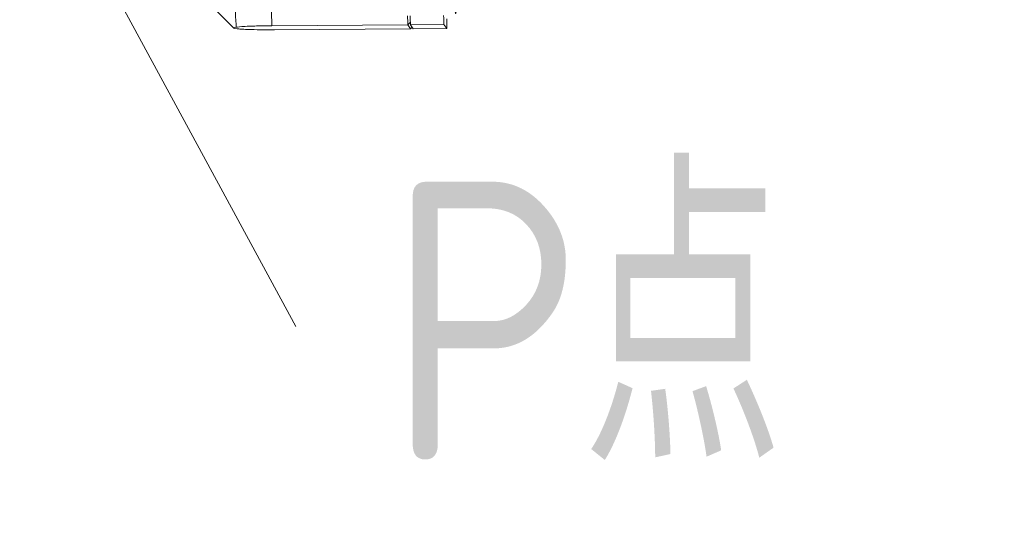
# Model space of a CAD drawing. Header units: millimetres. Extents: x 176 to 9387, y -11044 to -3322.
# Tile 99 of 255: x 4093 to 4283, y -5069 to -4972. Entities that reach past the tile are written whole.
import ezdxf

# ---------------------------------------------------------------- set-up
doc = ezdxf.new("R2010")
doc.units = ezdxf.units.MM
doc.header["$LTSCALE"] = 0.3175
doc.layers.add('10', color=7, linetype='Continuous', true_color=0xffffff)
for name, color, linetype, lineweight in [('7标注层', 4, 'Continuous', 13), ('sub', 1, 'Continuous', 18), ('细实线', 1, 'Continuous', 20)]:
    doc.layers.add(name, color=color, linetype=linetype, lineweight=lineweight)
doc.styles.add('标准汉字', font='gbenor.shx', dxfattribs={"bigfont": 'gbcbig.shx'})
doc.dimstyles.new('M1：15', dxfattribs={"dimscale": 15, "dimtxt": 3.5, "dimasz": 2.5, "dimexe": 2, "dimexo": 0, "dimgap": 0.5, "dimtad": 1, "dimdec": 4, "dimdsep": 46, "dimtxsty": '标准汉字', "dimcen": 5, "dimdle": 5, "dimclrd": 1, "dimclre": 1, "dimclrt": 256, "dimadec": 4, "dimazin": 2, "dimtfac": 1, "dimtdec": 4, "dimtmove": 0, "dimatfit": 3, "dimfxl": 1, "dimtolj": 1, "dimarcsym": 0})
doc.dimstyles.new('M1：18.5', dxfattribs={"dimscale": 18.5, "dimtxt": 3.5, "dimasz": 2.5, "dimexe": 2, "dimexo": 0, "dimgap": 1.5, "dimtad": 1, "dimdec": 4, "dimdsep": 46, "dimtxsty": '标准汉字', "dimcen": 5, "dimdle": 5, "dimclrd": 1, "dimclre": 1, "dimclrt": 256, "dimadec": 4, "dimazin": 2, "dimtfac": 1, "dimtdec": 4, "dimtmove": 2, "dimatfit": 3, "dimfxl": 1, "dimfrac": 2, "dimtolj": 1, "dimarcsym": 0})

# ---------------------------------------------------------------- blocks, each defined once
blk = doc.blocks.new('*D19')
at = {"layer": '7标注层', "color": 1, "lineweight": -2, "ltscale": 20, "transparency": 16777216}
for p, q in [((3441.97, -4443.43), (5323.68, -4443.43)), ((5286.68, -4489.68), (5286.68, -6141.7)), ((3441.97, -6187.95), (5323.68, -6187.95))]:
    blk.add_line(p, q, dxfattribs=at)
at = {"layer": '7标注层', "color": 1, "transparency": 16777216}
for points in [[(5294.39, -4489.68), (5278.97, -4489.68), (5286.68, -4443.43)], [(5278.97, -6141.7), (5294.39, -6141.7), (5286.68, -6187.95)]]:
    blk.add_solid(points, dxfattribs=at)
at = {"layer": 'Defpoints', "color": 0, "transparency": 16777216}
for p in [(3441.97, -4443.43), (3441.97, -6187.95), (5286.68, -6187.95)]:
    blk.add_point(p, dxfattribs=at)
at = {"layer": '7标注层', "transparency": 16777216, "insert": (5226.56, -5315.69), "char_height": 64.75, "attachment_point": 5, "rotation": 90, "style": '标准汉字'}
blk.add_mtext('\\A1;1744.5', dxfattribs=at)
blk = doc.blocks.new('*D33')
at = {"layer": '7标注层', "color": 1, "lineweight": -2, "ltscale": 20, "transparency": 16777216}
for p, q in [((4191.29, -4913.95), (4376.28, -4913.95)), ((4041.08, -4962.69), (3892.79, -5139.41))]:
    blk.add_line(p, q, dxfattribs=at)
blk.add_arc((4081.97, -4913.95), 264.31, 238.136, 351.864, dxfattribs=at)
at = {"layer": '7标注层', "color": 1, "transparency": 16777216}
for points in [[(4349.85, -4951.8), (4337.38, -4950.92), (4346.28, -4913.95)], [(3946.11, -5133.37), (3938.77, -5143.49), (3912.08, -5116.42)]]:
    blk.add_solid(points, dxfattribs=at)
at = {"layer": 'Defpoints', "color": 0, "transparency": 16777216}
for p in [(4081.97, -4913.95), (4081.97, -4913.95), (4191.29, -4913.95), (4041.08, -4962.69), (4097.34, -5177.81)]:
    blk.add_point(p, dxfattribs=at)
at = {"layer": '7标注层', "transparency": 16777216, "insert": (4185.27, -5120.08), "char_height": 52.5, "attachment_point": 5, "rotation": 26.6173, "style": '标准汉字'}
blk.add_mtext('\\A1;130%%d', dxfattribs=at)

msp = doc.modelspace()

# ---------------------------------------------------------------- linework, layer by layer
at = {"layer": '10', "color": 155, "linetype": 'Continuous', "lineweight": 18}
for p, q in [((4130.27224, -4970.33778), (4134.05162, -4974.06724)), ((4141.42379, -4973.61804), (4167.77911, -4973.44089)), ((4168.30546, -4974.22221), (4141.95013, -4974.39936)), ((4167.77911, -4973.44089), (4168.30546, -4974.22221)), ((4168.27906, -4973.43753), (4174.77844, -4973.39384)), ((4168.27906, -4973.43753), (4168.80541, -4974.21885)), ((4168.30546, -4974.22221), (4168.60333, -4973.91889)), ((4175.30478, -4974.17517), (4168.80541, -4974.21885)), ((4174.77844, -4973.39384), (4175.30478, -4974.17517))]:
    msp.add_line(p, q, dxfattribs=at)
for centre, major_axis, start_param, end_param in [((4176.62553, -4909.78312), (-0.41337, 61.49861), 1.560633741, 4.146034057), ((4167.6264, -4909.84361), (0.4537, -67.49848), 5.871550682, 5.941453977), ((4168.12635, -4909.84025), (-0.4537, 67.49848), 2.729958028, 2.799861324), ((4174.62572, -4909.79656), (0.4537, -67.49848), 5.871550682, 5.941453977), ((4174.62572, -4909.79656), (0.4537, -67.49848), 0.305145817, 0.375049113), ((4175.72285, -5005.16653), (0.23525, -34.99921), 3.491827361, 3.516641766)]:
    msp.add_ellipse(centre, major_axis=major_axis, ratio=0.012147, start_param=start_param, end_param=end_param, dxfattribs=at)
at = {"layer": '10', "color": 155, "linetype": 'Continuous', "lineweight": 13}
for centre, major_axis, start_param, end_param in [((4134.20069, -4910.06829), (-0.43402, 64.56961), 2.596894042, 2.990205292), ((4141.27107, -4910.02076), (0.4537, -67.49848), 5.760250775, 5.941453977)]:
    msp.add_ellipse(centre, major_axis=major_axis, ratio=0.012147, start_param=start_param, end_param=end_param, dxfattribs=at)
at = {"layer": '10', "color": 155, "linetype": 'Continuous', "lineweight": 18}
for points in [[(4167.77911, -4973.44089), (4167.94501, -4973.27363), (4168.11092, -4973.10637), (4168.27681, -4972.93911)], [(4134.51146, -4973.9002), (4133.82355, -4974.00931), (4133.89363, -4974.11333), (4134.72169, -4974.21226)]]:
    msp.add_open_spline(points, degree=3, dxfattribs=at)
for points, knots in [([(4134.51146, -4973.9002), (4134.82391, -4973.85063), (4135.29767, -4973.80072), (4136.70234, -4973.72436), (4137.28339, -4973.69879), (4138.5267, -4973.66252), (4139.00487, -4973.65086), (4140.11662, -4973.63082), (4140.75761, -4973.62252), (4141.42378, -4973.61804)], [0, 0, 0, 0, 0.5, 0.5, 0.75, 0.75, 0.875, 0.875, 1, 1, 1, 1]), ([(4141.95013, -4974.39936), (4141.284, -4974.40384), (4140.63985, -4974.4042), (4139.50851, -4974.39921), (4139.02087, -4974.39407), (4137.74733, -4974.37491), (4137.13606, -4974.35741), (4136.1399, -4974.31962), (4135.76079, -4974.29906), (4135.14599, -4974.2567), (4134.90983, -4974.23474), (4134.72169, -4974.21226)], [0, 0, 0, 0, 0.125, 0.125, 0.25, 0.25, 0.5, 0.5, 0.75, 0.75, 1, 1, 1, 1])]:
    msp.add_open_spline(points, degree=3, knots=knots, dxfattribs=at)
at = {"layer": 'sub', "color": 4, "ltscale": 20}
msp.add_arc((3441.96951, -5727.95328), 1284.52218, 295, 180, dxfattribs=at)
at = {"layer": '细实线', "ltscale": 20}
msp.add_line((4093.01597, -4933.99737), (4146.04877, -5031.89229), dxfattribs=at)

# ---------------------------------------------------------------- texts
at = {"layer": '细实线', "ltscale": 20, "insert": (4163.77337, -5003.8413), "char_height": 54, "width": 44960.7909484, "attachment_point": 1, "style": '标准汉字'}
msp.add_mtext('P点', dxfattribs=at)

# ---------------------------------------------------------------- dimensions: what is measured, and where the dimension line sits
at = {"layer": '7标注层', "ltscale": 20}
dim = msp.add_linear_dim(base=(5286.68227, -6187.95328), p1=(3441.96951, -4443.4311), p2=(3441.96951, -6187.95328), angle=270, dimstyle='M1：18.5', override={"dimdec": 1, "dimsah": 1, "dimtzin": 8}, dxfattribs=at)
dim.commit()
dim.dimension.update_dxf_attribs({"geometry": '*D19', "text_midpoint": (5226.55727, -5315.69219)})
dim = msp.add_angular_dim_2l(base=(4097.33759, -5177.81327), line1=((4081.96951, -4913.95331), (4041.07712, -4962.68695)), line2=((4081.96951, -4913.95331), (4191.28855, -4913.95331)), dimstyle='M1：15', override={"dimtad": 1, "dimtih": 0, "dimtoh": 0, "dimsah": 1, "dimtzin": 8}, dxfattribs=at)
dim.commit()
dim.dimension.update_dxf_attribs({"geometry": '*D33', "text_midpoint": (4200.38671, -5150.24893), "dimtype": 162})

doc.saveas('drawing.dxf')
